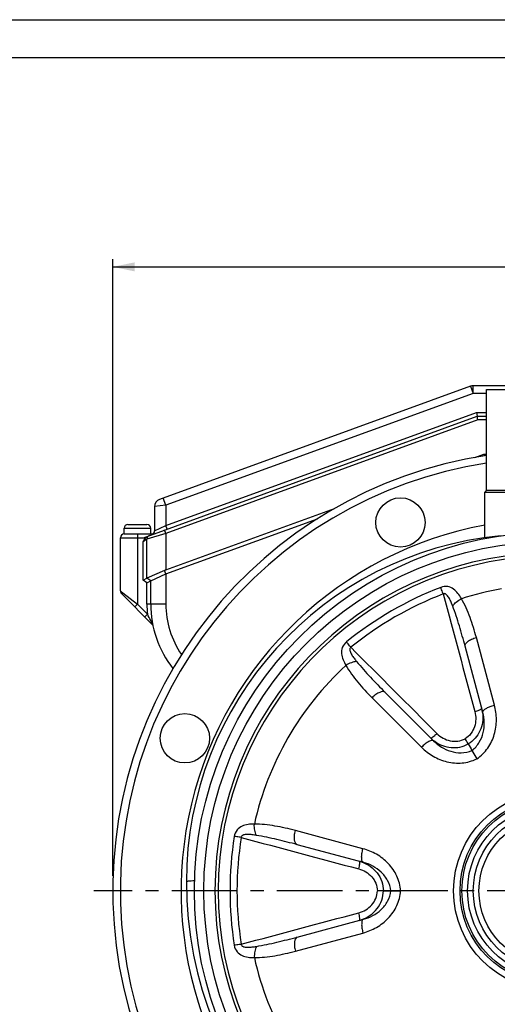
# Model space of a CAD drawing. Header units: millimetres. Extents: x 0 to 841, y 0 to 594.
# Tile 10 of 11: x 557 to 683, y 335 to 594. Entities that reach past the tile are written whole.
import ezdxf

# ---------------------------------------------------------------- set-up
doc = ezdxf.new("R2010")
doc.units = ezdxf.units.MM
doc.header["$LTSCALE"] = 46.2
doc.linetypes.add('CENTER', pattern=[0.6, 0.375, -0.075, 0.075, -0.075])
doc.layers.get('0').update_dxf_attribs({"linetype": 'CONTINUOUS'})
for name, color, linetype in [('ASSI', 7, 'CONTINUOUS'), ('GEOM', 7, 'CONTINUOUS'), ('QUOTE', 7, 'CONTINUOUS')]:
    doc.layers.add(name, color=color, linetype=linetype)
doc.styles.get("Standard").update_dxf_attribs({"font": 'txt', "width": 0.8})
doc.dimstyles.new('DIMSTYLE_1', dxfattribs={"dimtxt": 6, "dimasz": 5.8, "dimexe": 1, "dimexo": 2, "dimgap": 0.75, "dimtad": 1, "dimdec": 3, "dimtxsty": 'Standard', "dimblk": '_FILLED', "dimblk1": '_FILLED', "dimblk2": '_FILLED', "dimcen": 0.09, "dimadec": 3, "dimazin": 2, "dimtp": 0.5, "dimtm": 0.5, "dimtfac": 1, "dimtdec": 3, "dimtofl": 0, "dimtmove": 0, "dimatfit": 3, "dimldrblk": '_FILLED', "dimfxl": 0, "dimtolj": 1, "dimarcsym": 0})

# ---------------------------------------------------------------- blocks, each defined once
blk = doc.blocks.new('_FILLED')
at = {"color": 0, "linetype": 'ByBlock'}
blk.add_solid([(0, 0), (-1, 0.207), (-1, -0.207)], dxfattribs=at)
blk = doc.blocks.new('*D4')
at = {"layer": 'QUOTE', "color": 2, "linetype": 'Continuous'}
for p, q in [((581.69, 368.59), (581.69, 530.91)), ((813.69, 368.59), (813.69, 530.91)), ((581.69, 528.91), (697.69, 528.91)), ((813.69, 528.91), (697.69, 528.91))]:
    blk.add_line(p, q, dxfattribs=at)
at = {"layer": 'QUOTE', "color": 2, "linetype": 'Continuous', "xscale": 5.8, "yscale": 5.8, "zscale": 5.8, "rotation": 180}
blk.add_blockref('_FILLED', (581.69, 528.91), dxfattribs=at)
at = {"layer": 'QUOTE', "color": 2, "linetype": 'Continuous', "xscale": 5.8, "yscale": 5.8, "zscale": 5.8}
blk.add_blockref('_FILLED', (813.69, 528.91), dxfattribs=at)
at = {"layer": 'QUOTE', "color": 2, "linetype": 'Continuous', "insert": (697.69, 536.41), "char_height": 6, "width": 19.8, "attachment_point": 2, "line_spacing_factor": 0.9}
blk.add_mtext('232', dxfattribs=at)

msp = doc.modelspace()

# ---------------------------------------------------------------- linework, layer by layer
at = {"color": 7, "linetype": 'Continuous'}
for p, q in [((0, 594), (840, 594)), ((10, 584), (830, 584))]:
    msp.add_line(p, q, dxfattribs=at)
at = {"layer": 'ASSI', "color": 7, "linetype": 'Continuous'}
for p, q in [((680.1856, 470.0916), (680.1856, 496.5916)), ((680.1856, 496.5916), (715.1856, 496.5916)), ((679.6856, 457.5777), (679.6856, 469.5916)), ((584.6856, 458.5916), (584.6856, 460.0916)), ((591.6856, 458.5916), (591.6856, 460.0916)), ((583.6856, 443.561), (583.6856, 457.5916)), ((584.6856, 458.5916), (592.3323, 458.5916))]:
    msp.add_line(p, q, dxfattribs=at)
at = {"layer": 'ASSI', "color": 9, "linetype": 'Continuous'}
msp.add_line((588.1856, 458.5916), (588.1856, 457.5916), dxfattribs=at)
at = {"layer": 'ASSI', "color": 2, "linetype": 'CENTER'}
msp.add_line((697.6856, 364.5916), (576.6856, 364.5916), dxfattribs=at)
at = {"layer": 'ASSI', "color": 7, "linetype": 'Continuous'}
for centre, radius in [((657.5038, 461.599), 6.5), ((600.6783, 404.7734), 6.5), ((697.6856, 364.5916), 24.5), ((697.6856, 364.5916), 22.5)]:
    msp.add_circle(centre, radius, dxfattribs=at)
at = {"layer": 'GEOM', "color": 7, "linetype": 'Continuous'}
for p, q in [((675.9436, 497.471), (594.0016, 467.6466)), ((740.6856, 497.5916), (676.6276, 497.5916)), ((680.1856, 470.0916), (680.1856, 496.5916)), ((677.5093, 490.5916), (677.6856, 489.5916)), ((589.7663, 457.5916), (677.6856, 489.5916)), ((677.6856, 489.5916), (680.1856, 489.5916)), ((677.8619, 488.5916), (677.6856, 489.5916)), ((677.1227, 478.745), (679.4489, 479.5916)), ((679.4489, 479.5916), (679.5256, 479.1564)), ((679.4489, 479.5916), (680.1856, 479.5916)), ((679.6856, 457.5777), (679.6856, 469.5916)), ((679.6856, 469.5916), (715.6856, 469.5916)), ((680.1858, 470.0914), (679.6858, 469.5914)), ((680.1856, 470.0916), (715.1856, 470.0916)), ((592.6856, 465.7672), (592.6856, 459.3544)), ((595.6856, 449.1043), (640.1425, 465.2853)), ((595.6856, 448.0401), (635.6567, 462.5884)), ((584.6856, 458.5916), (584.6856, 460.0916)), ((585.6856, 461.0916), (590.6856, 461.0916)), ((591.6856, 458.5916), (591.6856, 460.0916)), ((584.6856, 458.5916), (592.3323, 458.5916)), ((590.6856, 446.92), (590.6856, 457.226)), ((595.3475, 448.9691), (590.6856, 446.92)), ((595.6856, 448.0401), (595.3475, 448.9691)), ((589.6856, 446.3999), (590.6856, 446.9205)), ((591.6856, 446.2203), (590.6856, 446.9205)), ((590.6856, 445.6997), (591.6856, 446.2203)), ((591.6856, 446.2198), (595.6856, 448.0401)), ((591.6856, 440.0916), (591.6856, 446.2198)), ((583.9785, 442.8544), (592.2412, 434.5916)), ((679.1941, 411.6029), (674.5247, 429.0292)), ((653.4615, 416.8683), (666.2185, 404.1113)), ((676.3284, 401.5834), (677.613, 399.3585)), ((647.7269, 372.0832), (630.3006, 376.7525)), ((654.9711, 364.5916), (657.5403, 364.5916)), ((630.3006, 352.4308), (647.7269, 357.1001))]:
    msp.add_line(p, q, dxfattribs=at)
at = {"layer": 'GEOM', "color": 9, "linetype": 'Continuous'}
for p, q in [((676.6276, 495.5916), (595.6856, 466.1311)), ((675.9436, 497.471), (676.6276, 495.5916)), ((676.6276, 495.5916), (676.6276, 497.5916)), ((680.1856, 495.5916), (676.6276, 495.5916)), ((595.6856, 460.8103), (677.5093, 490.5916)), ((677.5093, 490.5916), (680.1856, 490.5916)), ((677.8619, 488.5916), (595.6856, 458.6819)), ((680.1856, 488.5916), (677.8619, 488.5916)), ((595.6856, 466.1311), (595.0016, 468.0105)), ((595.6856, 466.1311), (592.6856, 465.7672)), ((595.6856, 466.1311), (595.6856, 460.8103)), ((584.6856, 460.0916), (591.6856, 460.0916)), ((592.6856, 459.3544), (595.6856, 460.8103)), ((595.6856, 458.6819), (595.3436, 459.6216)), ((596.0276, 459.8706), (595.6856, 460.8103)), ((583.6856, 457.5916), (589.7663, 457.5916)), ((588.1856, 457.5916), (588.1856, 440.0615)), ((590.6856, 457.226), (589.6856, 456.4981)), ((589.6856, 446.3999), (589.6856, 456.4981)), ((595.6856, 458.6819), (590.6856, 457.226)), ((595.6856, 458.6819), (595.6856, 449.1043)), ((590.6856, 445.6997), (589.6856, 446.3999)), ((595.6856, 448.0401), (595.6856, 440.0916)), ((583.6856, 443.5615), (583.8894, 443.4029)), ((583.8894, 443.4029), (584.3366, 443.0551)), ((590.6856, 440.0916), (590.6856, 445.6997)), ((584.3366, 443.0551), (588.1856, 440.0615)), ((588.1856, 440.0615), (587.4785, 439.3544)), ((588.1856, 440.0615), (590.8079, 437.4392)), ((595.6856, 440.0916), (590.6856, 440.0916)), ((590.8094, 437.4376), (590.1023, 436.7305)), ((592.1811, 434.8951), (592.1567, 434.9391)), ((682.2572, 413.5159), (677.4897, 431.3086)), ((650.0049, 415.4403), (663.0301, 402.4151)), ((647.6018, 375.6924), (629.809, 380.4599)), ((629.809, 348.7233), (647.6018, 353.4909))]:
    msp.add_line(p, q, dxfattribs=at)
at = {"layer": 'GEOM', "color": 7, "linetype": 'Continuous'}
msp.add_lwpolyline([(583.6856, 443.5615), (583.695, 443.4244), (583.7211, 443.2975), (583.7632, 443.1751), (583.8209, 443.0592), (583.8931, 442.9517), (583.9785, 442.8544)], dxfattribs=at)
for radius in [94.5, 23.9998, 20.9998, 19.5]:
    msp.add_circle((697.6856, 364.5916), radius, dxfattribs=at)
at = {"layer": 'GEOM', "color": 9, "linetype": 'Continuous'}
for radius in [92, 26.1919]:
    msp.add_circle((697.6856, 364.5916), radius, dxfattribs=at)
at = {"layer": 'GEOM', "color": 7, "linetype": 'Continuous'}
for centre, radius, start, end in [((676.6276, 495.5916), 2, 90, 110), ((697.6856, 364.5916), 116, 98.678951, 81.321049), ((594.6857, 465.7672), 2, 110.001457, 180.000498), ((700.0856, 366.9916), 99, 180, 81.80388), ((585.6856, 460.0916), 1, 90, 180), ((590.6856, 460.0916), 1, 0, 90), ((591.6857, 459.3544), 1, 289.992857, 359.997557), ((697.6856, 364.5916), 98, 100.58398, 298.302446), ((584.6856, 457.5916), 1, 90, 180), ((591.6856, 457.226), 1, 109.999108, 179.999695), ((692.5856, 366.9916), 91.5, 95.474108, 180), ((619.1856, 440.0916), 27.5, 180, 218.103757)]:
    msp.add_arc(centre, radius, start, end, dxfattribs=at)
at = {"layer": 'GEOM', "color": 9, "linetype": 'Continuous'}
for centre, radius, start, end in [((697.6856, 364.5916), 114, 98.831055, 81.168946), ((697.6856, 364.5916), 89.07, 92.457274, 267.542726), ((697.6856, 364.5916), 88.2166, 92.457274, 267.542726), ((702.0489, 357.0341), 93.8332, 111.20982, 128.79018), ((697.6856, 364.5916), 80.6362, 99.671277, 107.418044), ((701.1636, 358.5675), 90.2279, 111.033091, 128.966911), ((619.1856, 440.0916), 28.5, 180, 185.339932), ((619.1856, 440.0916), 23.5, 180, 214.386558), ((671.6195, 478.9179), 90.8211, 208.726151, 208.962419), ((592.4731, 435.0624), 0.4968, 217.91735, 224.979184), ((697.6856, 364.5916), 80.6362, 132.581927, 167.418047), ((670.258, 410.3284), 8.9615, 10.513471, 14.992999), ((670.2416, 410.325), 8.9782, 6.141689, 10.515783), ((671.8024, 411.2265), 8.9796, 225.013081, 233.935343), ((706.4073, 364.5916), 93.8282, 171.209353, 188.790647), ((704.6368, 364.5916), 90.2231, 171.032609, 188.967391), ((644.3623, 363.7039), 8.9645, 71.336149, 74.996494), ((644.3623, 365.4782), 8.9635, 285.005346, 289.074054), ((697.6856, 364.5916), 80.6362, 192.581927, 227.418047)]:
    msp.add_arc(centre, radius, start, end, dxfattribs=at)
at = {"layer": 'GEOM', "color": 7, "linetype": 'Continuous'}
msp.add_ellipse((595.6856, 443.7834), major_axis=(3.5355, 5.0493), ratio=0.70020754, start_param=0.78539816, end_param=0.85307097, dxfattribs=at)
for points, knots in [([(589.6856, 456.4981), (589.8702, 456.8404), (590.1171, 457.3039), (590.4765, 457.6823), (590.5747, 457.7671)], [0, 0, 0, 0, 0.74977964, 1, 1, 1, 1]), ([(675.3502, 403.2776), (675.3134, 403.3417), (675.0458, 403.7975), (674.7847, 404.2569), (674.5575, 404.6506)], [0, 0, 0, 0, 0.13994642, 1, 1, 1, 1]), ([(653.0149, 364.5916), (652.9409, 364.5915), (652.4125, 364.5941), (651.884, 364.5917), (651.4294, 364.5916)], [0, 0, 0, 0, 0.13993519, 1, 1, 1, 1])]:
    msp.add_open_spline(points, degree=3, knots=knots, dxfattribs=at)
for points in [[(590.5747, 457.7671), (590.7222, 457.8943), (590.8925, 458.0016), (591.0756, 458.0682)], [(675.35, 403.2774), (675.6764, 402.7129), (676.0023, 402.1481), (676.3283, 401.5834)], [(653.0149, 364.5919), (653.667, 364.5916), (654.3191, 364.5916), (654.9712, 364.5916)]]:
    msp.add_open_spline(points, degree=3, dxfattribs=at)
at = {"layer": 'GEOM', "color": 9, "linetype": 'Continuous'}
for points, knots in [([(673.5477, 441.5307), (673.2817, 442.0198), (672.6968, 442.9527), (671.5281, 444.1493), (669.9133, 444.8765), (668.6772, 444.7337), (668.1016, 444.5112)], [0, 0, 0, 0, 0.24544367, 0.48325661, 0.72792731, 1, 1, 1, 1]), ([(668.7802, 442.7838), (668.7184, 442.9433), (668.4941, 443.5199), (668.2678, 444.0957), (668.1016, 444.5112)], [0, 0, 0, 0, 0.27659487, 1, 1, 1, 1]), ([(671.2679, 439.5852), (671.139, 439.9286), (670.9358, 440.4387), (670.6306, 441.1018), (670.3801, 441.5841), (670.0981, 442.0456), (669.8227, 442.4034), (669.5597, 442.6508), (669.331, 442.8035), (669.0555, 442.886), (668.8618, 442.8331), (668.7802, 442.7838)], [0, 0, 0, 0, 0.25154987, 0.37638984, 0.50055966, 0.62407535, 0.74711671, 0.808784, 0.87100482, 0.93462952, 1, 1, 1, 1]), ([(671.2679, 439.5852), (671.5212, 439.9805), (672.2293, 440.7193), (673.0724, 441.2809), (673.5479, 441.5303)], [0, 0, 0, 0, 0.46648789, 1, 1, 1, 1]), ([(677.4897, 431.3086), (677.0124, 433.0904), (676.2066, 435.7321), (674.8313, 439.1272), (674.0096, 440.7523), (673.5477, 441.5307)], [0, 0, 0, 0, 0.50381433, 0.75277972, 1, 1, 1, 1]), ([(674.5247, 429.0292), (674.0471, 430.8118), (673.0491, 434.3573), (671.9139, 437.8647), (671.2679, 439.5852)], [0, 0, 0, 0, 0.50104909, 1, 1, 1, 1]), ([(591.976, 435.2671), (591.8818, 435.4384), (591.489, 436.1598), (591.1019, 436.8842), (590.8094, 437.4376)], [0, 0, 0, 0, 0.23800847, 1, 1, 1, 1]), ([(591.976, 435.2671), (591.9604, 435.1748), (591.9566, 434.993), (592.0296, 434.8232), (592.0812, 434.7571)], [0, 0, 0, 0, 0.52753017, 1, 1, 1, 1]), ([(674.5247, 429.0292), (674.4017, 429.4883), (675.0103, 430.1346), (675.705, 430.5866), (676.4511, 430.9757), (677.062, 431.1916), (677.4897, 431.3086)], [0, 0, 0, 0, 0.36374157, 0.50460955, 0.66066797, 1, 1, 1, 1]), ([(643.2652, 430.1719), (642.7837, 429.7857), (642.0435, 428.7847), (641.8652, 427.0232), (642.3174, 425.4129), (642.8328, 424.4402), (643.1233, 423.9654)], [0, 0, 0, 0, 0.27214633, 0.51683971, 0.75461134, 1, 1, 1, 1]), ([(644.4219, 428.7205), (644.3147, 428.8539), (643.9275, 429.3364), (643.542, 429.8202), (643.2653, 430.1719)], [0, 0, 0, 0, 0.27659669, 1, 1, 1, 1]), ([(644.4219, 428.7205), (644.3381, 428.6744), (644.1954, 428.5322), (644.13, 428.252), (644.1471, 427.9776), (644.2306, 427.6263), (644.4026, 427.209), (644.6615, 426.7343), (644.9538, 426.2764), (645.3752, 425.6808), (645.7153, 425.25), (645.9481, 424.9669)], [0, 0, 0, 0, 0.06559041, 0.12928808, 0.19148014, 0.25314944, 0.37616828, 0.49964366, 0.62376702, 0.74855552, 1, 1, 1, 1]), ([(643.1232, 423.9653), (643.5673, 423.1766), (644.5638, 421.6527), (646.8146, 418.7626), (648.7005, 416.7448), (650.0049, 415.4403)], [0, 0, 0, 0, 0.24722965, 0.49613228, 1, 1, 1, 1]), ([(645.9481, 424.9668), (645.4791, 424.9451), (644.4852, 424.7013), (643.5773, 424.2519), (643.1235, 423.9649)], [0, 0, 0, 0, 0.46648173, 1, 1, 1, 1]), ([(645.9481, 424.9669), (647.1153, 423.5473), (649.5848, 420.8102), (652.1565, 418.1733), (653.4615, 416.8683)], [0, 0, 0, 0, 0.49894395, 1, 1, 1, 1]), ([(653.4615, 416.8683), (653.1254, 417.2044), (652.2614, 417.0005), (651.5226, 416.6249), (650.8126, 416.1732), (650.3202, 415.7522), (650.0049, 415.4403)], [0, 0, 0, 0, 0.36374145, 0.50460943, 0.66066787, 1, 1, 1, 1]), ([(677.613, 399.3585), (678.7306, 400.1031), (680.6806, 402.0354), (682.4033, 405.7003), (682.9471, 409.6493), (682.5923, 412.2652), (682.2572, 413.5159)], [0, 0, 0, 0, 0.25449805, 0.50630091, 0.75463411, 1, 1, 1, 1]), ([(678.4194, 412.2619), (678.4594, 412.2805), (678.5918, 412.345), (678.7219, 412.4172), (678.8035, 412.4807)], [0, 0, 0, 0, 0.29914558, 1, 1, 1, 1]), ([(678.8035, 412.4807), (678.8226, 412.4955), (678.8716, 412.5369), (678.9256, 412.6045), (678.9143, 412.6467)], [0, 0, 0, 0, 0.35617965, 1, 1, 1, 1]), ([(679.2106, 411.8324), (679.2723, 412.0028), (679.5997, 412.3485), (680.2693, 412.7744), (681.1888, 413.1885), (681.8848, 413.4145), (682.2572, 413.5159)], [0, 0, 0, 0, 0.15304716, 0.3825094, 0.67400501, 1, 1, 1, 1]), ([(677.0945, 411.8004), (677.2685, 411.1525), (677.4375, 409.7988), (677.104, 407.7783), (676.1622, 405.9439), (675.1361, 405.0045), (674.5575, 404.6506)], [0, 0, 0, 0, 0.24872424, 0.4980638, 0.74853641, 1, 1, 1, 1]), ([(679.1683, 411.2855), (679.2515, 410.5121), (679.2145, 408.9351), (678.53, 406.673), (677.2394, 404.6887), (676.0188, 403.6759), (675.35, 403.2774)], [0, 0, 0, 0, 0.24989982, 0.49983886, 0.74990469, 1, 1, 1, 1]), ([(676.3284, 401.5834), (677.1075, 402.1502), (678.4091, 403.6072), (679.4428, 406.2496), (679.6917, 408.9774), (679.4215, 410.754), (679.1941, 411.603)], [0, 0, 0, 0, 0.26231667, 0.5156681, 0.76072178, 1, 1, 1, 1]), ([(677.0945, 411.8004), (677.2188, 411.8339), (677.6681, 411.9641), (678.1119, 412.1188), (678.4194, 412.2619)], [0, 0, 0, 0, 0.27508217, 1, 1, 1, 1]), ([(679.1941, 411.6028), (679.1795, 411.6572), (679.1812, 411.7386), (679.2035, 411.8126), (679.2106, 411.8324)], [0, 0, 0, 0, 0.7278806, 1, 1, 1, 1]), ([(665.4543, 404.8756), (665.4725, 404.8574), (665.5502, 404.8481), (665.7512, 404.9223), (666.0976, 405.144), (666.5752, 405.5297), (666.918, 405.8499), (667.0972, 406.0284)], [0, 0, 0, 0, 0.03751383, 0.10055747, 0.31590099, 0.63034702, 1, 1, 1, 1]), ([(667.0972, 406.0284), (667.5713, 405.5537), (668.6591, 404.7306), (670.5756, 404.0091), (672.6352, 403.9076), (673.9618, 404.3265), (674.5575, 404.6506)], [0, 0, 0, 0, 0.24872998, 0.4980688, 0.74854127, 1, 1, 1, 1]), ([(666.2185, 404.1113), (666.1057, 404.2241), (665.771, 404.2387), (665.3678, 404.1106), (664.9516, 403.9169), (664.4962, 403.6394), (663.8273, 403.1565), (663.3444, 402.7269), (663.0301, 402.4151)], [0, 0, 0, 0, 0.12684902, 0.2238871, 0.34505899, 0.4878256, 0.64813762, 1, 1, 1, 1]), ([(663.0301, 402.4151), (663.9456, 401.4997), (666.0336, 399.8846), (669.7253, 398.3809), (673.7608, 398.0402), (676.4092, 398.7629), (677.613, 399.3585)], [0, 0, 0, 0, 0.24534396, 0.49368371, 0.74549552, 1, 1, 1, 1]), ([(666.2185, 404.1113), (666.8399, 403.4899), (668.2434, 402.3678), (670.73, 401.2194), (673.5352, 400.7933), (675.4478, 401.192), (676.3283, 401.5834)], [0, 0, 0, 0, 0.23926603, 0.4843106, 0.73766515, 1, 1, 1, 1]), ([(666.5161, 403.9678), (667.1441, 403.5105), (668.5273, 402.7568), (670.8258, 402.2213), (673.1862, 402.348), (674.6714, 402.8979), (675.35, 403.2774)], [0, 0, 0, 0, 0.24990328, 0.49984265, 0.74990864, 1, 1, 1, 1]), ([(618.9855, 382.1572), (618.4289, 382.1713), (617.3285, 382.1313), (615.7079, 381.7174), (614.2707, 380.6826), (613.7764, 379.5407), (613.6812, 378.9309)], [0, 0, 0, 0, 0.24544172, 0.48325335, 0.72792654, 1, 1, 1, 1]), ([(619.5304, 379.21), (619.3147, 379.6271), (619.0289, 380.6097), (618.9642, 381.6206), (618.9859, 382.1572)], [0, 0, 0, 0, 0.4664879, 1, 1, 1, 1]), ([(629.809, 380.4599), (628.0271, 380.9374), (625.3367, 381.5616), (621.7085, 382.0659), (619.8906, 382.1669), (618.9855, 382.1572)], [0, 0, 0, 0, 0.50386873, 0.75277096, 1, 1, 1, 1]), ([(615.5165, 378.6549), (615.3474, 378.6811), (614.736, 378.7752), (614.1242, 378.8671), (613.6812, 378.9309)], [0, 0, 0, 0, 0.27659489, 1, 1, 1, 1]), ([(619.5304, 379.21), (619.1686, 379.2701), (618.6252, 379.3492), (617.8984, 379.4164), (617.3554, 379.4406), (616.8147, 379.4271), (616.3672, 379.3675), (616.0214, 379.2634), (615.7748, 379.1418), (615.5657, 378.9444), (615.5146, 378.7502), (615.5165, 378.6549)], [0, 0, 0, 0, 0.25154869, 0.37638827, 0.50055758, 0.62407286, 0.74711504, 0.80878142, 0.87100647, 0.93463053, 1, 1, 1, 1]), ([(630.3006, 376.7525), (628.518, 377.2302), (624.9485, 378.1388), (621.3433, 378.909), (619.5304, 379.21)], [0, 0, 0, 0, 0.50105617, 1, 1, 1, 1]), ([(630.3006, 376.7525), (629.8415, 376.8755), (629.586, 377.7257), (629.542, 378.5533), (629.5781, 379.3941), (629.6966, 380.031), (629.809, 380.4599)], [0, 0, 0, 0, 0.36374146, 0.50460943, 0.66066788, 1, 1, 1, 1]), ([(647.727, 372.0831), (647.5729, 372.1244), (647.3929, 372.407), (647.3022, 372.8201), (647.262, 373.2775), (647.2745, 373.8106), (647.3583, 374.6313), (647.4889, 375.2644), (647.6018, 375.6924)], [0, 0, 0, 0, 0.12684902, 0.2238871, 0.34505899, 0.4878256, 0.64813762, 1, 1, 1, 1]), ([(657.5403, 364.5916), (657.4538, 365.9317), (656.7562, 368.5866), (654.4434, 371.9109), (651.2954, 374.3565), (648.8525, 375.3572), (647.6018, 375.6924)], [0, 0, 0, 0, 0.25447292, 0.50628532, 0.75462555, 1, 1, 1, 1]), ([(646.5061, 370.3636), (646.5711, 370.608), (646.677, 371.065), (646.7722, 371.6715), (646.791, 372.0823), (646.7548, 372.2935), (646.7078, 372.3562), (646.6831, 372.3628)], [0, 0, 0, 0, 0.36965239, 0.68409894, 0.8994428, 0.96248637, 1, 1, 1, 1]), ([(647.2311, 372.197), (648.0319, 371.9266), (649.5657, 371.1538), (651.4342, 369.3862), (652.6895, 367.1362), (653.0034, 365.4371), (653.0149, 364.5919)], [0, 0, 0, 0, 0.24997905, 0.49995264, 0.74999535, 1, 1, 1, 1]), ([(654.9712, 364.5916), (654.8698, 365.5497), (654.259, 367.4054), (652.4875, 369.6218), (650.2495, 371.2012), (648.5758, 371.8557), (647.7269, 372.0832)], [0, 0, 0, 0, 0.26229574, 0.51565553, 0.76071561, 1, 1, 1, 1]), ([(646.5061, 370.3636), (647.1544, 370.1904), (648.4115, 369.6594), (649.9947, 368.3602), (651.112, 366.6273), (651.4124, 365.2693), (651.4294, 364.5916)], [0, 0, 0, 0, 0.24880668, 0.4982066, 0.74865556, 1, 1, 1, 1]), ([(603.2227, 367.2401), (602.9169, 367.2243), (602.4881, 367.199), (601.9589, 367.1567), (601.6543, 367.1259), (601.4181, 367.0962), (601.241, 367.0632), (601.1439, 367.0387), (601.0856, 367.0076), (601.0856, 366.9916)], [0, 0, 0, 0, 0.42424479, 0.59483461, 0.7360402, 0.84719022, 0.92777492, 0.97786685, 1, 1, 1, 1]), ([(646.5061, 358.8197), (647.1543, 358.9929), (648.4111, 359.5236), (649.9944, 360.8227), (651.1118, 362.5557), (651.4124, 363.9138), (651.4294, 364.5916)], [0, 0, 0, 0, 0.24875165, 0.49812742, 0.74861694, 1, 1, 1, 1]), ([(647.2915, 357.0069), (648.0853, 357.2813), (649.6044, 358.0585), (651.4528, 359.8236), (652.6935, 362.0631), (653.0035, 363.7518), (653.0149, 364.5919)], [0, 0, 0, 0, 0.24994856, 0.4999096, 0.74998199, 1, 1, 1, 1]), ([(647.6018, 353.4909), (648.8524, 353.826), (651.2952, 354.8268), (654.4434, 357.2723), (656.7561, 360.5968), (657.4541, 363.2516), (657.5403, 364.5916)], [0, 0, 0, 0, 0.24535969, 0.49371155, 0.7455342, 1, 1, 1, 1]), ([(647.7269, 357.1001), (648.5759, 357.3276), (650.2496, 357.9821), (652.4876, 359.5615), (654.259, 361.778), (654.8699, 363.6336), (654.9712, 364.5916)], [0, 0, 0, 0, 0.23928591, 0.4843599, 0.73772701, 1, 1, 1, 1]), ([(646.683, 356.8205), (646.7078, 356.8271), (646.7547, 356.8898), (646.791, 357.101), (646.7722, 357.5118), (646.677, 358.1183), (646.5711, 358.5752), (646.5061, 358.8197)], [0, 0, 0, 0, 0.03751376, 0.10055738, 0.31590102, 0.63034721, 1, 1, 1, 1]), ([(647.727, 357.1002), (647.5729, 357.0589), (647.3929, 356.7763), (647.3022, 356.3631), (647.262, 355.9058), (647.2745, 355.3727), (647.3583, 354.5519), (647.4889, 353.9189), (647.6018, 353.4909)], [0, 0, 0, 0, 0.12684903, 0.2238871, 0.34505899, 0.4878256, 0.64813762, 1, 1, 1, 1]), ([(615.5165, 350.5284), (615.3474, 350.5022), (614.736, 350.4081), (614.1242, 350.3162), (613.6812, 350.2524)], [0, 0, 0, 0, 0.27659669, 1, 1, 1, 1]), ([(613.6812, 350.2524), (613.775, 349.6422), (614.2718, 348.5007), (615.7081, 347.4655), (617.3288, 347.052), (618.4288, 347.012), (618.9853, 347.0261)], [0, 0, 0, 0, 0.27214633, 0.51683971, 0.75461134, 1, 1, 1, 1]), ([(615.5165, 350.5284), (615.5146, 350.4327), (615.5663, 350.238), (615.7763, 350.0413), (616.0225, 349.9189), (616.3685, 349.8156), (616.8158, 349.7559), (617.3564, 349.7427), (617.8991, 349.7669), (618.6256, 349.8341), (619.1688, 349.9132), (619.5304, 349.9733)], [0, 0, 0, 0, 0.0655904, 0.12928807, 0.19148012, 0.25314942, 0.37616827, 0.49964366, 0.62376702, 0.74855552, 1, 1, 1, 1]), ([(619.5304, 349.9733), (621.3433, 350.2743), (624.9485, 351.0444), (628.518, 351.9531), (630.3006, 352.4308)], [0, 0, 0, 0, 0.49894395, 1, 1, 1, 1]), ([(630.3006, 352.4308), (629.8415, 352.3077), (629.586, 351.4576), (629.542, 350.6299), (629.5781, 349.7892), (629.6966, 349.1522), (629.809, 348.7233)], [0, 0, 0, 0, 0.36374145, 0.50460943, 0.66066787, 1, 1, 1, 1]), ([(619.5304, 349.9732), (619.3147, 349.5562), (619.0289, 348.5736), (618.9641, 347.5626), (618.9858, 347.0261)], [0, 0, 0, 0, 0.46648174, 1, 1, 1, 1]), ([(618.9853, 347.0261), (619.8904, 347.0163), (621.7083, 347.1173), (625.3367, 347.6216), (628.0271, 348.2459), (629.809, 348.7233)], [0, 0, 0, 0, 0.24722965, 0.49613228, 1, 1, 1, 1])]:
    msp.add_open_spline(points, degree=3, knots=knots, dxfattribs=at)
for points in [[(668.7802, 442.7838), (671.5497, 432.4554), (674.319, 422.1271), (677.0945, 411.8004)], [(644.4219, 428.7205), (651.9818, 421.1579), (659.5417, 413.5954), (667.0972, 406.0284)], [(615.5165, 378.6549), (625.8459, 375.8892), (636.1752, 373.1233), (646.5061, 370.3636)], [(615.5165, 350.5284), (625.8459, 353.2941), (636.1752, 356.06), (646.5061, 358.8197)]]:
    msp.add_open_spline(points, degree=3, dxfattribs=at)

# ---------------------------------------------------------------- dimensions: what is measured, and where the dimension line sits
at = {"layer": 'QUOTE', "color": 2, "linetype": 'Continuous'}
dim = msp.add_linear_dim(base=(813.6856, 528.913), p1=(581.6856, 366.5916), p2=(813.6856, 366.5916), dimstyle='DIMSTYLE_1', dxfattribs=at)
dim.commit()
dim.dimension.update_dxf_attribs({"geometry": '*D4', "text_midpoint": (697.2856, 528.913), "dimtype": 160})

doc.saveas('drawing.dxf')
